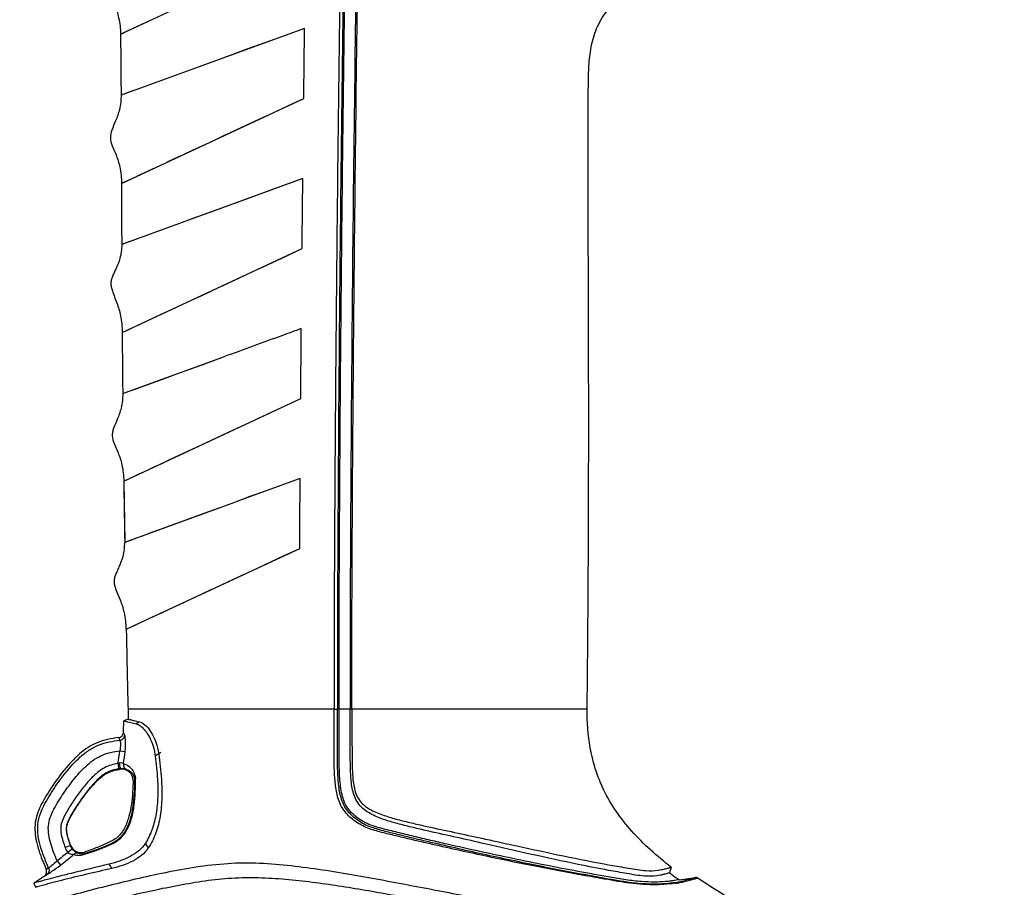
# Model space of a CAD drawing. Header units: millimetres. Extents: x 114 to 482, y 131 to 392.
# Tile 25 of 35: x 311 to 356, y 276 to 315. Entities that reach past the tile are written whole.
import ezdxf

# ---------------------------------------------------------------- set-up
doc = ezdxf.new("R2010")
doc.units = ezdxf.units.MM
doc.header["$LTSCALE"] = 32.67
doc.header["$PDMODE"] = 3
doc.header["$PDSIZE"] = 8
doc.layers.get('0').update_dxf_attribs({"linetype": 'CONTINUOUS'})
doc.layers.get('Defpoints').update_dxf_attribs({"linetype": 'CONTINUOUS'})
doc.layers.add('00_COMPONENTS', color=7, linetype='CONTINUOUS')
doc.layers.add('51__DRAFT_DIMS', color=7, linetype='CONTINUOUS')
doc.styles.get("Standard").update_dxf_attribs({"font": 'simfang.ttf'})
doc.dimstyles.new('DIMSTYLE_3', dxfattribs={"dimtxt": 3, "dimasz": 3, "dimexe": 2.5, "dimexo": 0.5, "dimgap": 0.75, "dimtad": 1, "dimdec": 1, "dimlfac": 2, "dimdsep": 46, "dimtxsty": 'STANDARD', "dimblk": '_FILLED', "dimblk1": '_FILLED', "dimblk2": '_FILLED', "dimcen": 0.09, "dimclrt": 256, "dimadec": 1, "dimazin": 2, "dimtp": 0.5, "dimtm": 0.5, "dimtfac": 1, "dimtdec": 1, "dimtofl": 0, "dimtmove": 0, "dimatfit": 3, "dimldrblk": '_FILLED', "dimfxl": 1, "dimtolj": 1, "dimarcsym": 0})

# ---------------------------------------------------------------- blocks, each defined once
blk = doc.blocks.new('_FILLED')
at = {"color": 0, "linetype": 'ByBlock'}
blk.add_solid([(0, 0), (-1, 0.167), (-1, -0.167)], dxfattribs=at)
blk = doc.blocks.new('*D4')
at = {"layer": '51__DRAFT_DIMS', "color": 0, "lineweight": -2}
for p, q in [((353.908, 367.451), (381.849, 367.451)), ((379.349, 364.451), (379.349, 263.332)), ((337.355, 260.332), (381.849, 260.332))]:
    blk.add_line(p, q, dxfattribs=at)
at = {"layer": 'Defpoints', "color": 0}
for p in [(353.408, 367.451), (336.855, 260.332), (379.349, 260.332)]:
    blk.add_point(p, dxfattribs=at)
at = {"layer": '51__DRAFT_DIMS', "color": 0, "linetype": 'ByBlock', "lineweight": -2, "xscale": 3, "yscale": 3, "zscale": 3}
for p, rotation in [((379.349, 367.451), 90), ((379.349, 260.332), 270)]:
    blk.add_blockref('_FILLED', p, dxfattribs=dict(at, rotation=rotation))
at = {"layer": '51__DRAFT_DIMS', "insert": (375.547, 308.141), "char_height": 3, "attachment_point": 2, "rotation": 90}
blk.add_mtext('\\A1;214.2', dxfattribs=at)
blk = doc.blocks.new('*D5')
at = {"layer": '51__DRAFT_DIMS', "color": 0, "lineweight": -2}
for p, q in [((353.908, 367.451), (402.911, 367.451)), ((400.411, 262.832), (400.411, 364.451)), ((335.63, 259.832), (402.911, 259.832))]:
    blk.add_line(p, q, dxfattribs=at)
at = {"layer": 'Defpoints', "color": 0}
for p in [(353.408, 367.451), (400.411, 367.451), (335.13, 259.832)]:
    blk.add_point(p, dxfattribs=at)
at = {"layer": '51__DRAFT_DIMS', "color": 0, "linetype": 'ByBlock', "lineweight": -2, "xscale": 3, "yscale": 3, "zscale": 3}
for p, rotation in [((400.411, 367.451), 90), ((400.411, 259.832), 270)]:
    blk.add_blockref('_FILLED', p, dxfattribs=dict(at, rotation=rotation))
at = {"layer": '51__DRAFT_DIMS', "insert": (396.609, 311.321), "char_height": 3, "attachment_point": 2, "rotation": 90}
blk.add_mtext('\\A1;215.2', dxfattribs=at)

msp = doc.modelspace()

# ---------------------------------------------------------------- linework, layer by layer
at = {"layer": '00_COMPONENTS'}
for p, q in [((316.0128, 314.6104), (324.4785, 318.558)), ((324.4311, 314.8773), (316.0384, 311.8227)), ((316.0128, 314.6104), (316.0248, 314.6162)), ((320.191, 313.334), (319.2734, 313.0001)), ((317.219, 312.2524), (316.7581, 312.0846)), ((316.0573, 307.7839), (324.3932, 311.671)), ((316.5695, 312.0159), (316.2768, 311.9093)), ((316.0573, 307.7839), (316.0728, 307.7913)), ((324.3513, 308.001), (316.0671, 304.9858)), ((322.9654, 307.4968), (321.7281, 307.0461)), ((320.1389, 306.4678), (319.235, 306.1388)), ((316.9808, 305.3184), (316.7694, 305.2414)), ((316.0819, 304.9913), (316.0671, 304.9858)), ((316.2996, 305.0704), (316.0819, 304.9913)), ((316.4284, 305.1173), (316.2996, 305.0704)), ((316.0895, 300.9595), (324.3168, 304.7959)), ((316.8152, 301.2978), (317.032, 301.3991)), ((316.1137, 298.1633), (320.7633, 299.8539)), ((316.2793, 298.2239), (316.6761, 298.368)), ((316.6761, 298.368), (317.1023, 298.523)), ((316.1614, 294.1599), (324.2542, 297.9337)), ((323.5678, 297.6133), (324.2542, 297.9337)), ((322.2977, 297.0214), (323.5678, 297.6133)), ((316.1614, 294.1599), (316.2036, 291.363)), ((324.2283, 294.2837), (321.2934, 293.2155)), ((316.2036, 291.363), (321.2938, 293.2145)), ((316.2764, 287.3805), (324.2102, 291.0801)), ((316.9543, 287.6966), (317.1583, 287.7919)), ((316.8997, 283.7188), (316.356, 283.7195)), ((316.5617, 283.7189), (316.4647, 283.7188)), ((316.8997, 283.7188), (316.8179, 283.7187)), ((317.0693, 283.7191), (316.8997, 283.7188)), ((325.7793, 283.7259), (317.0693, 283.7191)), ((320.9419, 283.7228), (320.2219, 283.7221)), ((321.8279, 283.7232), (320.9419, 283.7228)), ((326.0091, 283.7262), (325.9036, 283.7259)), ((326.2107, 283.727), (326.0091, 283.7266)), ((326.5123, 283.7266), (326.0091, 283.7268)), ((326.0094, 283.4807), (326.0091, 283.7266)), ((326.5123, 283.7274), (326.2107, 283.727)), ((326.5592, 283.727), (326.5126, 283.7275)), ((326.5925, 283.7266), (326.5592, 283.727)), ((326.7017, 283.7265), (326.5925, 283.7264)), ((337.3527, 283.7265), (326.7017, 283.7265)), ((316.3613, 283.2629), (316.1612, 283.1901)), ((316.1612, 283.1901), (316.34, 283.1471)), ((316.2775, 283.1622), (316.34, 283.1472)), ((316.6097, 283.0834), (316.7245, 283.0566)), ((315.9244, 282.4183), (315.9778, 282.2977)), ((315.9787, 281.8082), (316.2238, 281.7803)), ((315.8961, 281.2284), (315.9306, 280.9809)), ((316.0342, 280.9937), (316.0365, 280.9717)), ((337.6108, 281.4151), (337.6107, 281.4156)), ((316.5887, 280.471), (316.6559, 280.4706)), ((338.1184, 280.023), (338.118, 280.0237)), ((313.7363, 277.4822), (313.4813, 277.3879)), ((317.2266, 277.4682), (317.1549, 277.589)), ((317.2852, 277.3695), (317.2266, 277.4682)), ((317.2853, 277.3695), (317.2266, 277.4682)), ((313.6007, 277.1757), (313.7965, 277.3311)), ((314.3931, 277.1122), (314.3686, 277.1831)), ((313.1149, 276.7819), (313.2671, 276.5839)), ((315.5639, 276.5221), (315.4932, 276.628)), ((315.6217, 276.4355), (315.5639, 276.5221)), ((341.2027, 276.4914), (341.1278, 276.234)), ((312.5302, 276.0886), (312.6462, 276.1525)), ((312.5533, 276.101), (312.582, 276.1168)), ((312.582, 276.1168), (312.6462, 276.1525)), ((312.7253, 276.4549), (312.6154, 276.3941)), ((312.6645, 276.4209), (312.6373, 276.4059)), ((312.7253, 276.4548), (312.6645, 276.4209)), ((312.0545, 275.7631), (312.1249, 275.5698)), ((312.322, 275.6238), (312.1249, 275.5698)), ((341.5585, 275.9157), (342.306, 276.0164)), ((342.306, 276.0164), (342.2925, 276.0121))]:
    msp.add_line(p, q, dxfattribs=at)
for points in [[(316.3085, 314.7482), (316.5883, 314.8787), (316.7622, 314.9599), (316.9594, 315.0519), (317.1798, 315.1545)], [(324.4311, 314.8773), (323.7143, 314.6174), (323.0371, 314.3706), (322.3977, 314.1372), (321.7962, 313.918), (321.2303, 313.7122), (320.6954, 313.5176), (320.191, 313.334)], [(316.0248, 314.6162), (316.1204, 314.6604), (316.2031, 314.6989), (316.3085, 314.7482)], [(316.2768, 311.9093), (316.1733, 311.8716), (316.0986, 311.8446)], [(320.2131, 309.7216), (320.7107, 309.9537), (321.2377, 310.1995), (321.7948, 310.4592), (322.3889, 310.7364), (323.0221, 311.0318), (323.6907, 311.3436), (324.3932, 311.671)], [(318.1632, 308.7659), (318.5176, 308.9311), (318.8985, 309.1086), (319.3083, 309.2998), (320.2131, 309.7216)], [(316.7942, 308.1275), (317.0143, 308.2303), (317.2618, 308.3457), (317.5357, 308.4733)], [(316.0728, 307.7913), (316.1957, 307.8484), (316.302, 307.8979), (316.4375, 307.9612)], [(324.3513, 308.001), (323.6407, 307.7426), (322.9654, 307.4968)], [(321.7281, 307.0461), (320.6378, 306.6494), (320.1389, 306.4678)], [(322.3353, 303.8719), (322.9605, 304.1633), (323.6214, 304.4714), (324.3168, 304.7959)], [(320.6796, 303.0998), (321.1994, 303.3421), (321.749, 303.5985)], [(319.2962, 302.4548), (319.7287, 302.6563), (320.1888, 302.871)], [(317.8425, 301.777), (318.5157, 302.0907), (318.8917, 302.2662)], [(317.032, 301.3991), (317.5463, 301.6388), (317.8425, 301.777)], [(316.0895, 300.9595), (316.1048, 300.9669), (316.1505, 300.9881), (316.2259, 301.0231), (316.3306, 301.0718), (316.4639, 301.1341)], [(317.1023, 298.523), (317.3602, 298.6169), (317.6416, 298.7195), (317.9452, 298.8302), (318.2669, 298.9474), (318.592, 299.0655), (318.9277, 299.1873), (319.7464, 299.4846)], [(319.7464, 299.4846), (320.2316, 299.6608), (320.7633, 299.8539)], [(316.1137, 298.1633), (316.1335, 298.1707), (316.1904, 298.1915), (316.2793, 298.2239)], [(320.1776, 296.0327), (321.1758, 296.4981), (321.7187, 296.7513)], [(318.8978, 295.4359), (319.7232, 295.8207), (320.1776, 296.0327)], [(316.6796, 294.4016), (316.8635, 294.4873), (317.0742, 294.5858), (317.312, 294.6966), (317.5761, 294.8197), (317.8662, 294.955), (318.1834, 295.1029), (318.5274, 295.2632), (318.8978, 295.4359)], [(316.1614, 294.1599), (316.1761, 294.1671), (316.2202, 294.1876), (316.293, 294.2213), (316.3941, 294.2684), (316.523, 294.3286)], [(316.1614, 294.1599), (316.1657, 293.8502), (316.1701, 293.5401), (316.1746, 293.2296), (316.1792, 292.919), (316.1839, 292.608), (316.1887, 292.297), (316.1936, 291.9857), (316.1986, 291.6744), (316.2036, 291.363)], [(324.2283, 294.2838), (323.5187, 294.0256), (323.1761, 293.9009), (322.842, 293.7793), (322.1989, 293.5448)], [(316.4344, 291.4465), (316.8308, 291.5913), (317.0113, 291.6572), (317.2163, 291.7318), (317.4478, 291.8159), (317.7027, 291.9085), (317.9734, 292.0069), (318.2506, 292.108), (318.5371, 292.2127), (318.843, 292.3243), (319.1641, 292.4413), (319.5026, 292.5645), (319.8818, 292.7023), (320.3105, 292.8579), (320.7813, 293.0287), (321.2938, 293.2145)], [(322.1989, 293.5448), (321.889, 293.4318), (321.5872, 293.3217), (321.2938, 293.2145)], [(316.2036, 291.363), (316.2201, 291.3687), (316.2673, 291.3857), (316.3412, 291.4125), (316.4344, 291.4465)], [(322.281, 290.1805), (322.8896, 290.464), (323.5331, 290.7639), (324.2102, 291.0801)], [(320.6697, 289.4291), (321.1753, 289.6648), (321.7102, 289.9144)], [(317.1583, 287.7919), (317.6456, 288.019), (317.9281, 288.1509), (318.2376, 288.2952), (318.5738, 288.4518), (318.9363, 288.6209), (319.3271, 288.8031), (319.7461, 288.9983), (320.1928, 289.2068)], [(316.2764, 287.3805), (316.2906, 287.3874), (316.333, 287.4071), (316.4033, 287.4396), (316.5008, 287.485), (316.6252, 287.5431), (316.7764, 287.6137)], [(316.4647, 283.7188), (316.4232, 283.7189), (316.3922, 283.719), (316.3717, 283.7192), (316.3598, 283.7193), (316.356, 283.7195)], [(316.8179, 283.7187), (316.6716, 283.7187), (316.5617, 283.7189)], [(318.2285, 283.72), (318.0675, 283.7201), (317.9137, 283.72), (317.7632, 283.7197), (317.6203, 283.7194), (317.489, 283.7192), (317.3709, 283.7191), (317.2631, 283.7192)], [(320.2219, 283.7221), (319.744, 283.7215), (319.5083, 283.7214), (319.276, 283.7213), (319.049, 283.7211), (318.6058, 283.7203)], [(325.7793, 283.7259), (324.4061, 283.725), (323.9758, 283.7248), (323.5615, 283.7246), (323.1721, 283.7245), (322.8163, 283.7242), (322.4846, 283.7238), (322.1591, 283.7235), (321.8279, 283.7232)], [(329.0225, 283.7266), (328.4501, 283.7265), (327.8728, 283.7264), (327.2894, 283.7263), (326.7017, 283.7265)], [(332.9161, 283.7265), (332.5005, 283.7264), (332.0814, 283.7265)], [(335.8177, 283.7265), (335.563, 283.7264), (335.2718, 283.7265), (334.9297, 283.7267), (334.5442, 283.7267), (334.1443, 283.7265)], [(336.8899, 283.7265), (336.7403, 283.7266), (336.5778, 283.7265), (336.4125, 283.7263), (336.2404, 283.7263), (336.0443, 283.7265)], [(337.3527, 283.7265), (337.3461, 283.7262), (337.3244, 283.7262), (337.2843, 283.7265), (337.2207, 283.7267), (337.1312, 283.7267), (337.0201, 283.7265)], [(316.1612, 283.1901), (316.1687, 283.188), (316.2775, 283.1622)], [(315.9244, 282.4183), (315.925, 282.4168), (315.9269, 282.4123), (315.9302, 282.4049), (315.9778, 282.2977)], [(312.5302, 276.0886), (312.536, 276.0916), (312.5533, 276.101)], [(312.6373, 276.4059), (312.6209, 276.397), (312.6168, 276.3948), (312.6154, 276.3941)], [(312.3221, 275.6238), (312.1951, 275.5892), (312.166, 275.5813), (312.13, 275.5712)]]:
    msp.add_lwpolyline(points, dxfattribs=at)
for centre, radius, start, end in [((1362.1362, 308.6177), 1046.0747, 180.4194637, 180.5726201), ((325.8383, 304.912), 21.1862, 269.8403, 270.17655), ((335.0879, 361.906), 80.9595, 256.610381, 256.806497), ((322.2512, 274.2944), 10.3596, 121.26048, 122.24157), ((305.9552, 282.9404), 10.0873, 350.22868, 353.55532), ((305.8667, 282.9463), 10.4225, 350.54093, 353.57663), ((323.2836, 273.2917), 10.0416, 123.37402, 124.45306), ((323.5537, 272.8828), 10.5316, 122.76619, 123.37744), ((316.3603, 280.1218), 1.2001, 109.74557, 112.75443), ((316.4043, 277.5654), 3.4482, 96.44118, 97.89738), ((316.453, 277.1481), 3.8683, 96.21446, 96.46322), ((316.3595, 277.8663), 3.1221, 96.23998, 97.5108), ((316.4002, 277.5033), 3.4873, 95.98584, 96.25689), ((316.0887, 280.4744), 0.5, 359.61245, 95.98685), ((314.2052, 277.6556), 0.7719, 200.29188, 218.44347), ((314.2052, 277.6556), 0.5219, 200.29188, 218.44338), ((314.2052, 277.6556), 0.5, 200.29188, 289.07417), ((352.8553, 291.6653), 19.382, 232.76591, 233.34965), ((353.5035, 292.5364), 20.4678, 233.3496, 233.90754), ((340.4189, 282.1548), 6.4717, 278.43871, 280.51739), ((340.4833, 281.3646), 5.647, 279.38542, 281.88455), ((354.0858, 293.3343), 21.4555, 233.90618, 234.27687), ((340.3988, 282.2608), 6.5797, 280.52072, 281.48427), ((340.3754, 281.8662), 6.16, 281.90603, 283.54157), ((340.2517, 282.9793), 7.313, 281.49293, 282.25536), ((340.271, 282.907), 7.2383, 282.22736, 284.28891)]:
    msp.add_arc(centre, radius, start, end, dxfattribs=at)
for points, knots in [([(327.084, 334.2397), (327.0294, 333.6603), (326.9741, 332.8224), (326.9688, 331.654), (326.9602, 330.5951), (326.9447, 329.1528), (326.9194, 327.1944), (326.8843, 324.567), (326.821, 319.852), (326.7208, 312.8991), (326.6057, 302.8861), (326.5321, 293.0433), (326.5074, 286.2845), (326.5126, 283.7274)], [0, 0, 0, 0, 0.0345629, 0.0498033, 0.0693782, 0.0974501, 0.1354562, 0.1856905, 0.2534905, 0.4154767, 0.598632, 0.8481435, 1, 1, 1, 1]), ([(326.4069, 333.7489), (326.364, 333.1482), (326.3228, 332.1531), (326.2621, 330.6545), (326.2352, 329.2251), (326.2079, 327.6502), (326.1711, 325.4948), (326.1114, 321.7017), (326.0337, 316.2777), (325.9565, 309.7679), (325.8852, 303.2576), (325.8292, 296.7472), (325.7899, 290.2367), (325.7771, 285.8962), (325.7793, 283.7259)], [0, 0, 0, 0, 0.0361082, 0.059714, 0.0899334, 0.1218316, 0.1541699, 0.2192003, 0.3493146, 0.4794508, 0.6095877, 0.7397228, 0.86986, 1, 1, 1, 1]), ([(326.5334, 333.8369), (326.4879, 333.2376), (326.4159, 331.722), (326.3781, 329.1279), (326.3295, 326.0495), (326.265, 321.7162), (326.1888, 316.2895), (326.1063, 309.7772), (326.0369, 303.2646), (325.981, 296.7519), (325.9421, 290.239), (325.9299, 285.897), (325.9324, 283.726)], [0, 0, 0, 0, 0.035972, 0.090798, 0.1552987, 0.2202691, 0.3502189, 0.4801751, 0.6101305, 0.7400865, 0.8700431, 1, 1, 1, 1]), ([(326.5928, 283.7264), (326.5882, 286.2879), (326.6143, 293.0577), (326.6896, 302.9105), (326.8046, 312.9327), (326.909, 320.7233), (326.9997, 326.5128), (327.0487, 329.8814), (327.0817, 331.519), (327.1083, 332.6615), (327.1557, 333.4935), (327.2065, 334.0785)], [0, 0, 0, 0, 0.1525991, 0.4032947, 0.586977, 0.7496885, 0.8674444, 0.9319208, 0.9503851, 0.9650217, 1, 1, 1, 1]), ([(326.0091, 283.7262), (326.0063, 285.8677), (326.0189, 290.1505), (326.0567, 296.5747), (326.1114, 302.9987), (326.1796, 309.4225), (326.2593, 315.8462), (326.3343, 321.199), (326.3979, 325.4774), (326.4485, 328.6099), (326.4877, 331.307), (326.5535, 332.9367), (326.5964, 333.5705)], [0, 0, 0, 0, 0.1288736, 0.2577469, 0.3866197, 0.5154918, 0.6443643, 0.7732322, 0.8376636, 0.9018734, 0.9617713, 1, 1, 1, 1]), ([(315.9409, 318.6431), (315.9463, 318.4223), (315.9066, 318.0184), (315.7469, 317.5662), (315.6177, 317.2665), (315.539, 317.0715), (315.4847, 316.8872), (315.4704, 316.6391), (315.5824, 316.3147), (315.7794, 315.8884), (315.964, 315.3124), (316.0097, 314.8634), (316.0128, 314.6104)], [0, 0, 0, 0, 0.1584633, 0.2869979, 0.3425883, 0.3927062, 0.43785, 0.4798486, 0.5687538, 0.6789668, 0.8184894, 1, 1, 1, 1]), ([(337.3527, 283.7265), (337.3718, 285.3757), (337.4009, 288.5598), (337.4228, 293.1554), (337.4267, 297.4244), (337.42, 300.7968), (337.4122, 303.3841), (337.4061, 305.2638), (337.4009, 307.1085), (337.3982, 308.9168), (337.3993, 310.3991), (337.4053, 311.5627), (337.4085, 312.4198), (337.4317, 313.2751), (337.536, 314.1363), (337.8027, 315.0002), (338.1358, 315.5218), (338.3388, 315.7628)], [0, 0, 0, 0, 0.1534907, 0.2963417, 0.427698, 0.5507924, 0.6101989, 0.6684897, 0.7257235, 0.7818771, 0.8367806, 0.8636776, 0.8901683, 0.9165481, 0.9432845, 0.9706755, 1, 1, 1, 1]), ([(316.0128, 314.6104), (316.0155, 314.384), (316.0259, 313.4548), (316.0337, 312.5255), (316.0384, 311.8226)], [0, 0, 0, 0, 0.2435911, 1, 1, 1, 1]), ([(316.0384, 311.8227), (316.0399, 311.6002), (315.993, 311.1931), (315.807, 310.6665), (315.6146, 310.2567), (315.5142, 309.8599), (315.6405, 309.472), (315.8338, 309.0524), (316.0148, 308.4814), (316.0564, 308.0357), (316.0573, 307.7839)], [0, 0, 0, 0, 0.1594396, 0.2900699, 0.3979717, 0.485978, 0.5737683, 0.6819943, 0.8195529, 1, 1, 1, 1]), ([(316.0573, 307.7839), (316.058, 307.5539), (316.0611, 306.6212), (316.0643, 305.6885), (316.0671, 304.9858)], [0, 0, 0, 0, 0.2466028, 1, 1, 1, 1]), ([(316.0671, 304.9858), (316.068, 304.769), (316.0196, 304.3772), (315.842, 303.9489), (315.7041, 303.6711), (315.6226, 303.4896), (315.5704, 303.3122), (315.5683, 303.1313), (315.6079, 302.9478), (315.7031, 302.6731), (315.8696, 302.2748), (316.0439, 301.6768), (316.0876, 301.2162), (316.0895, 300.9595)], [0, 0, 0, 0, 0.1555108, 0.2783006, 0.3308246, 0.3780472, 0.4209542, 0.4623917, 0.5062698, 0.5549643, 0.6708076, 0.8158483, 1, 1, 1, 1]), ([(324.2813, 301.1361), (323.983, 301.0274), (322.81, 300.6009), (321.6373, 300.1739), (320.7634, 299.8539)], [0, 0, 0, 0, 0.2543553, 1, 1, 1, 1]), ([(316.1137, 298.1633), (316.1159, 297.9417), (316.0709, 297.5369), (315.8861, 297.0169), (315.7213, 296.662), (315.6418, 296.4044), (315.6218, 296.1603), (315.7302, 295.8413), (315.9268, 295.4251), (316.1119, 294.8568), (316.1579, 294.4117), (316.1614, 294.1599)], [0, 0, 0, 0, 0.1599796, 0.2900938, 0.396891, 0.4422668, 0.4840748, 0.571384, 0.6798503, 0.8182314, 1, 1, 1, 1]), ([(316.2764, 287.3805), (316.2712, 287.6355), (316.2221, 288.0898), (316.039, 288.6743), (315.8664, 289.0579), (315.7686, 289.3221), (315.7282, 289.4999), (315.7318, 289.6772), (315.7837, 289.8529), (315.8628, 290.0355), (315.9959, 290.3173), (316.1645, 290.7514), (316.2072, 291.1455), (316.2036, 291.363)], [0, 0, 0, 0, 0.1847684, 0.3283898, 0.4419751, 0.4894919, 0.5323723, 0.5733159, 0.6164043, 0.6641951, 0.7175112, 0.8423318, 1, 1, 1, 1]), ([(316.2764, 287.3805), (316.2824, 287.0795), (316.3075, 285.8591), (316.3345, 284.6388), (316.356, 283.7195)], [0, 0, 0, 0, 0.2466594, 1, 1, 1, 1]), ([(316.356, 283.7195), (316.3569, 283.6808), (316.36, 283.5286), (316.3614, 283.3764), (316.3613, 283.2629)], [0, 0, 0, 0, 0.2542052, 1, 1, 1, 1]), ([(341.3686, 275.7531), (341.0371, 275.7041), (340.2956, 275.6601), (339.3456, 275.7457), (338.5276, 275.8815), (337.6868, 276.0273), (336.6317, 276.216), (335.3633, 276.4563), (334.0917, 276.7099), (332.8176, 276.9733), (331.5416, 277.2465), (330.4783, 277.4848), (329.6274, 277.6814), (328.989, 277.831), (328.351, 277.9831), (327.8205, 278.1155), (327.4025, 278.2427), (327.1014, 278.3699), (326.8211, 278.5353), (326.56, 278.7267), (326.326, 278.9498), (326.0762, 279.2999), (325.9265, 279.7096), (325.8569, 280.1333), (325.809, 280.5635), (325.7824, 281.1062), (325.7799, 281.7596), (325.7801, 282.6331), (325.7797, 283.2887), (325.7793, 283.7259)], [0, 0, 0, 0, 0.0492681, 0.1086732, 0.1398183, 0.1711698, 0.2341146, 0.2973898, 0.3609511, 0.4247124, 0.4886548, 0.5527816, 0.5848965, 0.6170372, 0.6491691, 0.6813287, 0.6973976, 0.7133494, 0.7292547, 0.7451274, 0.7608692, 0.7765642, 0.8079894, 0.8238016, 0.8396846, 0.8715902, 0.9036254, 0.9357269, 1, 1, 1, 1]), ([(341.4041, 275.7932), (341.0907, 275.7416), (340.3743, 275.6879), (339.4479, 275.7606), (338.6361, 275.8933), (337.7938, 276.0423), (336.7351, 276.2354), (335.4625, 276.4821), (334.187, 276.7425), (332.9092, 277.0139), (331.6298, 277.2951), (330.564, 277.5399), (329.7111, 277.7411), (329.0715, 277.895), (328.4328, 278.0491), (327.9042, 278.1838), (327.4908, 278.3076), (327.1962, 278.4288), (326.9243, 278.5885), (326.5924, 278.8327), (326.2399, 279.2201), (326.0413, 279.8193), (325.9664, 280.4475), (325.935, 281.0946), (325.932, 281.749), (325.9338, 282.6269), (325.9329, 283.2863), (325.9324, 283.726)], [0, 0, 0, 0, 0.0470015, 0.1057882, 0.1370544, 0.1687222, 0.2323497, 0.2962956, 0.3605313, 0.4249813, 0.4895898, 0.5543614, 0.586797, 0.6192594, 0.6517024, 0.6840215, 0.6999649, 0.7155207, 0.7310406, 0.7464751, 0.7765085, 0.8066461, 0.8380849, 0.8700982, 0.902438, 0.9349291, 1, 1, 1, 1]), ([(332.6813, 277.5613), (332.2557, 277.6578), (331.4017, 277.8495), (330.332, 278.0858), (329.475, 278.2834), (328.8325, 278.4412), (328.1956, 278.62), (327.6759, 278.8097), (327.29, 279.0229), (327.0293, 279.2258), (326.8211, 279.4824), (326.6843, 279.782), (326.6048, 280.1), (326.5462, 280.534), (326.5255, 281.0828), (326.5205, 281.7424), (326.5152, 282.6243), (326.5132, 283.2861), (326.5123, 283.7275)], [0, 0, 0, 0, 0.1242199, 0.2491286, 0.3118004, 0.3745724, 0.4373907, 0.5001288, 0.5314198, 0.5625734, 0.5935629, 0.6244931, 0.6554869, 0.6865762, 0.7489864, 0.8116208, 0.8743703, 1, 1, 1, 1]), ([(326.5925, 283.7264), (326.5933, 283.2937), (326.5954, 282.645), (326.6013, 281.7804), (326.6069, 281.1337), (326.6273, 280.5956), (326.6856, 280.1701), (326.7666, 279.8588), (326.9107, 279.5686), (327.131, 279.3297), (327.3977, 279.1457), (327.7847, 278.9525), (328.298, 278.7783), (328.9243, 278.6103), (329.5552, 278.4611), (330.3962, 278.2739), (331.4453, 278.0502), (332.2831, 277.8698), (332.7005, 277.7787)], [0, 0, 0, 0, 0.1256371, 0.188393, 0.2510386, 0.3134686, 0.3445735, 0.3755848, 0.4065426, 0.4375982, 0.468824, 0.5001604, 0.5629392, 0.6257546, 0.6885066, 0.7511463, 0.8759515, 1, 1, 1, 1]), ([(337.6107, 281.4156), (337.5651, 281.5943), (337.4004, 282.3534), (337.3458, 283.1345), (337.3527, 283.7265)], [0, 0, 0, 0, 0.2374393, 1, 1, 1, 1]), ([(316.3613, 283.2629), (316.3631, 283.2613), (316.3739, 283.2618), (316.3941, 283.2542), (316.432, 283.2474), (316.4851, 283.2346), (316.5561, 283.2192), (316.688, 283.19), (316.7965, 283.1667), (316.8753, 283.1499)], [0, 0, 0, 0, 0.0134108, 0.054906, 0.1264531, 0.2300027, 0.3674397, 0.5406262, 1, 1, 1, 1]), ([(341.5585, 275.9157), (341.6324, 275.9298), (341.3138, 275.871), (341.1643, 275.8538), (340.843, 275.819), (340.4082, 275.8053), (339.8032, 275.826), (339.1193, 275.9076), (338.3992, 276.0322), (337.6666, 276.1623), (336.681, 276.3423), (335.4422, 276.5807), (333.9501, 276.8865), (332.4496, 277.2056), (331.1964, 277.485), (330.192, 277.7179), (329.4374, 277.897), (328.6824, 278.0786), (328.0545, 278.2355), (327.5557, 278.3742), (327.1963, 278.5216), (326.8684, 278.7262), (326.5724, 278.9715), (326.3321, 279.2729), (326.1823, 279.6274), (326.1012, 280.0016), (326.0384, 280.5105), (326.0092, 281.1539), (326.0099, 281.928), (326.0096, 282.7041), (326.0096, 283.2218), (326.0094, 283.4807)], [0, 0, 0, 0, 0.0112562, 0.0190238, 0.0321892, 0.055169, 0.0863879, 0.1216458, 0.1584128, 0.1955861, 0.2329535, 0.3082526, 0.3842571, 0.4607572, 0.5376803, 0.5762884, 0.6149659, 0.6536858, 0.692418, 0.7117813, 0.7310738, 0.7502721, 0.7693655, 0.7883506, 0.8073038, 0.8263436, 0.8454766, 0.8839389, 0.9225669, 0.9612689, 1, 1, 1, 1]), ([(316.1502, 282.6578), (316.1518, 282.7012), (316.1577, 282.8786), (316.1605, 283.056), (316.1612, 283.1901)], [0, 0, 0, 0, 0.2446523, 1, 1, 1, 1]), ([(316.8111, 283.0256), (316.8265, 283.0183), (316.8935, 282.9823), (316.954, 282.935), (316.9974, 282.8954)], [0, 0, 0, 0, 0.225831, 1, 1, 1, 1]), ([(316.8753, 283.1499), (316.969, 283.13), (317.1714, 282.9942), (317.5437, 282.5305), (317.7091, 282.0358), (317.7597, 281.6774)], [0, 0, 0, 0, 0.1612893, 0.3906944, 1, 1, 1, 1]), ([(316.9974, 282.8954), (317.1572, 282.7494), (317.4326, 282.3252), (317.5669, 281.8449), (317.6027, 281.5719)], [0, 0, 0, 0, 0.440128, 1, 1, 1, 1]), ([(315.9244, 282.4183), (315.5898, 282.386), (315.0982, 282.2814), (314.5186, 281.9748), (314.1267, 281.6779), (313.756, 281.314), (313.2834, 280.763), (312.8688, 280.1768), (312.5149, 279.5987), (312.3083, 279.205), (312.1642, 278.8193), (312.0639, 278.2668), (312.1497, 277.6488), (312.3674, 276.9798), (312.5248, 276.5997), (312.6154, 276.3941)], [0, 0, 0, 0, 0.1265348, 0.1851916, 0.245655, 0.3109157, 0.3803716, 0.5186679, 0.5805315, 0.6354553, 0.6857993, 0.7349103, 0.8454, 0.9154496, 1, 1, 1, 1]), ([(315.9244, 282.4183), (315.9827, 282.424), (316.0992, 282.4797), (316.148, 282.5992), (316.1502, 282.6578)], [0, 0, 0, 0, 0.4999972, 1, 1, 1, 1]), ([(315.9779, 282.2977), (316.0353, 282.3037), (316.1487, 282.357), (316.2007, 282.4716), (316.2048, 282.5284)], [0, 0, 0, 0, 0.5031338, 1, 1, 1, 1]), ([(316.2048, 282.5284), (316.1967, 282.5472), (316.1835, 282.577), (316.165, 282.6252), (316.1574, 282.6362), (316.1503, 282.6607), (316.1502, 282.6578)], [0, 0, 0, 0, 0.436582, 0.7497178, 0.9384192, 1, 1, 1, 1]), ([(316.2238, 281.7803), (316.2329, 281.8632), (316.2454, 282.0211), (316.2461, 282.2382), (316.2327, 282.4046), (316.2172, 282.4967), (316.2048, 282.5284)], [0, 0, 0, 0, 0.3325047, 0.6317529, 0.8639199, 1, 1, 1, 1]), ([(312.7253, 276.4548), (312.6003, 276.7391), (312.4217, 277.1782), (312.2547, 277.801), (312.2012, 278.312), (312.287, 278.8268), (312.4863, 279.2899), (312.7248, 279.7061), (312.9749, 280.0997), (313.2397, 280.48), (313.523, 280.8497), (313.8299, 281.2073), (314.1702, 281.5485), (314.5599, 281.855), (315.1495, 282.1694), (315.6494, 282.2688), (315.9779, 282.2977)], [0, 0, 0, 0, 0.1199464, 0.1825661, 0.2486969, 0.3167826, 0.3814945, 0.4424434, 0.5020079, 0.5615715, 0.6213984, 0.681824, 0.7435163, 0.8073004, 0.872615, 1, 1, 1, 1]), ([(315.9779, 282.2977), (315.9895, 282.2786), (316.0022, 282.2182), (316.0172, 282.0551), (316.0009, 281.9107), (315.9787, 281.8082)], [0, 0, 0, 0, 0.1356411, 0.3638182, 1, 1, 1, 1]), ([(313.1149, 276.7819), (313.0034, 277.0432), (312.8028, 277.5553), (312.6673, 278.2454), (312.7891, 278.7746), (312.9638, 279.146), (313.177, 279.5103), (313.4857, 279.9907), (313.8236, 280.4524), (314.1949, 280.8828), (314.4919, 281.1799), (314.8165, 281.4367), (315.2987, 281.6982), (315.7071, 281.7816), (315.9787, 281.8082)], [0, 0, 0, 0, 0.1280556, 0.2491037, 0.3079388, 0.3696387, 0.4335723, 0.4981368, 0.6270147, 0.6910174, 0.754237, 0.8161247, 0.8769524, 1, 1, 1, 1]), ([(317.6027, 281.5719), (317.6494, 281.2172), (317.7115, 280.599), (317.7278, 279.7214), (317.6629, 278.9562), (317.4872, 278.2331), (317.2783, 277.7917), (317.1549, 277.589)], [0, 0, 0, 0, 0.2628229, 0.4560583, 0.6442499, 0.8256499, 1, 1, 1, 1]), ([(317.7597, 281.6774), (317.814, 281.293), (317.8881, 280.6226), (317.9155, 279.6706), (317.8512, 278.8405), (317.659, 278.0579), (317.4239, 277.5848), (317.2852, 277.3695)], [0, 0, 0, 0, 0.2632822, 0.45686, 0.645213, 0.8263276, 1, 1, 1, 1]), ([(315.8961, 281.2284), (315.7911, 281.2138), (315.5802, 281.175), (315.1831, 281.0141), (314.7676, 280.6772), (314.3547, 280.2071), (314.0421, 279.794), (313.8111, 279.4515), (313.6452, 279.1895), (313.4876, 278.9196), (313.344, 278.6347), (313.2578, 278.3162), (313.2965, 277.9903), (313.377, 277.6834), (313.4452, 277.4854), (313.4813, 277.3879)], [0, 0, 0, 0, 0.0630152, 0.1269322, 0.2526667, 0.37605, 0.498927, 0.5602611, 0.6216122, 0.6832446, 0.7459966, 0.8112021, 0.8756678, 0.938226, 1, 1, 1, 1]), ([(316.1475, 281.2335), (316.1281, 281.2417), (316.0692, 281.2724), (315.997, 281.2664), (315.9549, 281.2513)], [0, 0, 0, 0, 0.3202949, 1, 1, 1, 1]), ([(315.9549, 281.2513), (315.9603, 281.1949), (315.9723, 281.1162), (316.0002, 281.0329), (316.0169, 281.0018), (316.0268, 280.9958)], [0, 0, 0, 0, 0.6325861, 0.8707983, 1, 1, 1, 1]), ([(316.0268, 280.9958), (316.028, 280.9951), (316.0304, 280.994), (316.033, 280.9936), (316.0342, 280.9937)], [0, 0, 0, 0, 0.5340735, 1, 1, 1, 1]), ([(316.294, 280.9622), (316.2697, 280.969), (316.1862, 280.9954), (316.0962, 281.0006), (316.0342, 280.9937)], [0, 0, 0, 0, 0.2880245, 1, 1, 1, 1]), ([(316.1475, 281.2335), (316.1385, 281.1809), (316.1553, 281.0645), (316.2429, 280.9839), (316.294, 280.9622)], [0, 0, 0, 0, 0.4896932, 1, 1, 1, 1]), ([(316.1475, 281.2335), (316.2417, 281.2079), (316.4083, 281.1212), (316.6206, 280.8863), (316.6893, 280.668), (316.6919, 280.5369)], [0, 0, 0, 0, 0.3121344, 0.5805817, 1, 1, 1, 1]), ([(338.118, 280.0237), (338.0648, 280.1336), (337.8607, 280.5837), (337.7028, 281.0546), (337.6108, 281.4151)], [0, 0, 0, 0, 0.2470284, 1, 1, 1, 1]), ([(315.9306, 280.9809), (315.8372, 280.9679), (315.6547, 280.935), (315.3069, 280.7938), (314.9328, 280.4866), (314.5464, 280.0461), (314.2447, 279.6475), (314.0204, 279.3148), (313.8595, 279.0609), (313.7106, 278.8057), (313.5844, 278.5572), (313.5103, 278.2951), (313.546, 278.0251), (313.6176, 277.7521), (313.6814, 277.5674), (313.7157, 277.4746)], [0, 0, 0, 0, 0.0614399, 0.1203814, 0.242779, 0.3721064, 0.5026855, 0.5682519, 0.6337787, 0.6986541, 0.760766, 0.8155872, 0.8728412, 0.9354571, 1, 1, 1, 1]), ([(313.7363, 277.4822), (313.7032, 277.5718), (313.6406, 277.7526), (313.567, 278.0283), (313.5301, 278.3179), (313.6251, 278.5945), (313.7587, 278.8466), (313.9052, 279.093), (314.0596, 279.3343), (314.2741, 279.6503), (314.563, 280.0311), (314.9397, 280.4611), (315.311, 280.7723), (315.6678, 280.9166), (315.8567, 280.9491), (315.9514, 280.9616)], [0, 0, 0, 0, 0.0625541, 0.1250911, 0.1875117, 0.249855, 0.3123935, 0.3749469, 0.4375023, 0.5000581, 0.625149, 0.7502234, 0.8749684, 0.9374427, 1, 1, 1, 1]), ([(316.294, 280.9622), (316.3572, 280.9469), (316.4693, 280.8857), (316.6119, 280.7193), (316.6551, 280.5644), (316.6559, 280.4706)], [0, 0, 0, 0, 0.3002303, 0.566454, 1, 1, 1, 1]), ([(314.3225, 277.0685), (314.4519, 277.107), (314.75, 277.2044), (315.1434, 277.3462), (315.5103, 277.5002), (315.8175, 277.6502), (316.0918, 277.8738), (316.2899, 278.1531), (316.4296, 278.4421), (316.5588, 278.8293), (316.6474, 279.3263), (316.695, 279.9291), (316.6953, 280.3337), (316.6919, 280.5369)], [0, 0, 0, 0, 0.0854953, 0.1985951, 0.264734, 0.3375977, 0.4144966, 0.4859299, 0.5527189, 0.6172559, 0.7438992, 0.8712682, 1, 1, 1, 1]), ([(316.5887, 280.471), (316.5874, 280.2864), (316.5744, 279.9172), (316.5176, 279.3662), (316.4137, 278.8208), (316.2291, 278.2988), (315.9066, 277.8279), (315.3999, 277.5785), (314.8914, 277.3681), (314.5431, 277.2434), (314.3686, 277.1831)], [0, 0, 0, 0, 0.1251479, 0.2502889, 0.3753982, 0.5003879, 0.6248974, 0.7497127, 0.8748497, 1, 1, 1, 1]), ([(316.6559, 280.4706), (316.6568, 280.2684), (316.6461, 279.8668), (316.587, 279.2732), (316.4919, 278.7901), (316.3662, 278.4209), (316.2392, 278.1535), (316.0682, 277.8995), (315.8309, 277.6888), (315.5496, 277.5452), (315.1978, 277.3913), (314.813, 277.2475), (314.52, 277.1514), (314.3931, 277.1122)], [0, 0, 0, 0, 0.1334915, 0.265124, 0.3936668, 0.4575771, 0.5221913, 0.5887451, 0.6584993, 0.7290137, 0.7963612, 0.9122792, 1, 1, 1, 1]), ([(316.6919, 280.5369), (316.6864, 280.532), (316.6685, 280.5139), (316.6566, 280.4886), (316.6559, 280.4706)], [0, 0, 0, 0, 0.2916335, 1, 1, 1, 1]), ([(341.2027, 276.4914), (340.5509, 276.9922), (339.3604, 278.0359), (338.4459, 279.3463), (338.1184, 280.023)], [0, 0, 0, 0, 0.522278, 1, 1, 1, 1]), ([(317.1549, 277.589), (316.9925, 277.3225), (316.579, 277.0142), (315.9819, 276.7625), (315.6549, 276.6667), (315.4932, 276.628)], [0, 0, 0, 0, 0.4792079, 0.7446619, 1, 1, 1, 1]), ([(338.337, 276.3466), (337.8705, 276.4322), (335.9778, 276.8022), (334.0994, 277.2398), (332.6813, 277.5613)], [0, 0, 0, 0, 0.2459679, 1, 1, 1, 1]), ([(332.7005, 277.7787), (333.1821, 277.6737), (335.0796, 277.2571), (336.9794, 276.847), (338.4064, 276.5908)], [0, 0, 0, 0, 0.2537382, 1, 1, 1, 1]), ([(313.6007, 277.1757), (313.6207, 277.1484), (313.6737, 277.1063), (313.75, 277.0861), (313.8045, 277.0804), (313.836, 277.0802), (313.8574, 277.0798), (313.8685, 277.0817), (313.8717, 277.0808)], [0, 0, 0, 0, 0.34, 0.6501113, 0.7828384, 0.8910164, 0.9663835, 1, 1, 1, 1]), ([(313.7965, 277.3311), (313.8276, 277.2919), (313.891, 277.2305), (313.9878, 277.1775), (314.0501, 277.1489), (314.0836, 277.1436), (314.091, 277.1379)], [0, 0, 0, 0, 0.4202963, 0.7283378, 0.9218419, 1, 1, 1, 1]), ([(313.8717, 277.0808), (313.9008, 277.1066), (313.9721, 277.1449), (314.0531, 277.1463), (314.091, 277.1379)], [0, 0, 0, 0, 0.5001944, 1, 1, 1, 1]), ([(313.8717, 277.0808), (313.9089, 277.0603), (313.9911, 277.0417), (314.1436, 277.0281), (314.2541, 277.0503), (314.3225, 277.0685)], [0, 0, 0, 0, 0.277504, 0.5374766, 1, 1, 1, 1]), ([(314.3931, 277.1122), (314.3216, 277.0912), (314.2134, 277.0844), (314.1137, 277.1207), (314.091, 277.1379)], [0, 0, 0, 0, 0.7232006, 1, 1, 1, 1]), ([(317.2852, 277.3695), (317.1175, 277.109), (316.5625, 276.7127), (315.9489, 276.5118), (315.6215, 276.4354)], [0, 0, 0, 0, 0.4796275, 1, 1, 1, 1]), ([(315.4931, 276.628), (314.9117, 276.4891), (314.1255, 276.3048), (313.1776, 276.0637), (312.7424, 275.9496), (312.3905, 275.854), (312.2685, 275.8232), (312.0089, 275.7486), (312.0545, 275.7631)], [0, 0, 0, 0, 0.505788, 0.6882673, 0.8169393, 0.90395, 0.9594463, 1, 1, 1, 1]), ([(349.6557, 271.833), (349.6606, 271.8324), (349.6126, 271.8241), (349.5833, 271.8159), (349.429, 271.8031), (349.1912, 271.8046), (348.6884, 271.8423), (347.8806, 271.9952), (346.761, 272.2253), (345.457, 272.4846), (344.0923, 272.7562), (342.7098, 273.0305), (341.3207, 273.3052), (339.4649, 273.6707), (337.1428, 274.1262), (334.3536, 274.6705), (331.5602, 275.2127), (328.7602, 275.7466), (326.4195, 276.1821), (324.5296, 276.4699), (323.0942, 276.6296), (321.642, 276.7059), (320.1911, 276.6066), (318.7681, 276.3814), (316.9228, 276.0072), (315.1274, 275.5634), (313.4145, 275.1073), (312.602, 274.8802), (312.2178, 274.7772)], [0, 0, 0, 0, 0.0003887, 0.0017814, 0.0048053, 0.0106498, 0.0217977, 0.0435685, 0.0758354, 0.1115925, 0.148317, 0.185382, 0.2225753, 0.2598094, 0.334314, 0.4088967, 0.4835732, 0.558364, 0.6333442, 0.6710285, 0.7088552, 0.7470413, 0.7853509, 0.8231043, 0.8604209, 0.9335811, 0.9686763, 1, 1, 1, 1]), ([(312.6462, 276.1525), (312.7264, 276.1975), (312.9348, 276.3403), (313.1401, 276.4864), (313.2671, 276.5839)], [0, 0, 0, 0, 0.3648965, 1, 1, 1, 1]), ([(313.1149, 276.7819), (313.0373, 276.7063), (312.909, 276.5955), (312.7777, 276.4868), (312.7253, 276.4548)], [0, 0, 0, 0, 0.6381662, 1, 1, 1, 1]), ([(338.4064, 276.5908), (338.6859, 276.5406), (339.2297, 276.4503), (339.9601, 276.3212), (340.5159, 276.3286), (340.8443, 276.3974), (341.0034, 276.4364), (341.0834, 276.4579), (341.1241, 276.4688), (341.153, 276.4776), (341.1785, 276.4834), (341.1871, 276.4892), (341.2049, 276.4896), (341.2027, 276.4914)], [0, 0, 0, 0, 0.3007774, 0.5841486, 0.7843796, 0.8841406, 0.9390011, 0.9577033, 0.9721633, 0.9831358, 0.9909449, 0.9969331, 1, 1, 1, 1]), ([(312.0545, 275.7631), (312.0951, 275.7903), (312.2545, 275.8975), (312.4129, 276.0063), (312.5302, 276.0886)], [0, 0, 0, 0, 0.2541559, 1, 1, 1, 1]), ([(315.6215, 276.4354), (314.8496, 276.2555), (313.7449, 276.0041), (312.6502, 275.7129), (312.322, 275.6238)], [0, 0, 0, 0, 0.6997482, 1, 1, 1, 1]), ([(312.5302, 276.0886), (312.5762, 276.1208), (312.6479, 276.2204), (312.6381, 276.3427), (312.6154, 276.3941)], [0, 0, 0, 0, 0.500017, 1, 1, 1, 1]), ([(312.7253, 276.4548), (312.7479, 276.4039), (312.7596, 276.2841), (312.6909, 276.1844), (312.6462, 276.1525)], [0, 0, 0, 0, 0.5038519, 1, 1, 1, 1]), ([(341.1278, 276.234), (341.1361, 276.2337), (341.0797, 276.222), (341.0517, 276.2097), (340.942, 276.1807), (340.7832, 276.1388), (340.4494, 276.0656), (339.894, 276.0708), (339.1597, 276.2027), (338.6158, 276.2954), (338.337, 276.3466)], [0, 0, 0, 0, 0.0088442, 0.0270461, 0.0592975, 0.1127098, 0.2108201, 0.4144549, 0.6994313, 1, 1, 1, 1]), ([(311.4022, 273.9789), (312.0401, 274.1095), (313.0493, 274.3484), (314.4364, 274.7061), (315.9763, 275.0897), (317.5428, 275.4534), (319.1332, 275.7584), (320.3412, 275.9438), (321.5636, 276.0365), (322.79, 276.0075), (324.0127, 275.9075), (325.6368, 275.7077), (327.6552, 275.3734), (330.0688, 274.9282), (332.4774, 274.458), (335.6844, 273.8205), (338.8885, 273.1801), (342.0856, 272.5321), (344.4604, 272.0436), (346.6963, 271.5777), (348.1402, 271.282), (348.81, 271.19)], [0, 0, 0, 0, 0.0512999, 0.0816745, 0.1128619, 0.1763309, 0.208335, 0.2404295, 0.2725782, 0.3047641, 0.3369744, 0.3691978, 0.4336573, 0.4981205, 0.5625715, 0.6269973, 0.7557281, 0.820001, 0.8840036, 0.9467307, 1, 1, 1, 1]), ([(342.2927, 276.0121), (342.279, 276.0077), (342.1223, 275.9575), (341.9637, 275.9126), (341.8177, 275.8774)], [0, 0, 0, 0, 0.0875848, 1, 1, 1, 1]), ([(342.4103, 275.9919), (342.4099, 275.9929), (342.4059, 275.9896), (342.3989, 275.9894), (342.3831, 275.9832), (342.3599, 275.9768), (342.3267, 275.9666), (342.2826, 275.9538), (342.1917, 275.9279), (342.1152, 275.9073), (342.0575, 275.8927)], [0, 0, 0, 0, 0.0081251, 0.0247923, 0.069551, 0.1354505, 0.2273976, 0.3509252, 0.5129866, 1, 1, 1, 1]), ([(349.6557, 271.833), (348.3283, 272.5597), (345.874, 273.8745), (343.4631, 275.2779), (342.4103, 275.9919)], [0, 0, 0, 0, 0.5432965, 1, 1, 1, 1])]:
    msp.add_open_spline(points, degree=3, knots=knots, dxfattribs=at)
for points in [[(324.3932, 311.671), (324.4056, 312.7398), (324.4174, 313.8085), (324.4311, 314.8773)], [(324.317, 304.7959), (324.328, 305.8643), (324.3396, 306.9326), (324.3515, 308.001)], [(324.2547, 297.9337), (324.263, 299.0012), (324.2721, 300.0686), (324.2817, 301.1361)], [(324.2107, 291.0801), (324.216, 292.148), (324.222, 293.2159), (324.2288, 294.2837)], [(316.7245, 283.0566), (316.7543, 283.0497), (316.7834, 283.0388), (316.8111, 283.0256)], [(313.6007, 277.1757), (313.4426, 277.0399), (313.2802, 276.9089), (313.1149, 276.7819)], [(313.2671, 276.5839), (313.4739, 276.7429), (313.6763, 276.9079), (313.8717, 277.0808)], [(314.3225, 277.0685), (314.3426, 277.0876), (314.3671, 277.1029), (314.3931, 277.1122)], [(342.4103, 275.9919), (342.3807, 276.012), (342.3414, 276.0212), (342.306, 276.0164)]]:
    msp.add_open_spline(points, degree=3, dxfattribs=at)

# ---------------------------------------------------------------- dimensions: what is measured, and where the dimension line sits
at = {"layer": '51__DRAFT_DIMS'}
for base, p1, p2, angle, picture, middle in [((400.4109, 367.4513), (335.1295, 259.8318), (353.4083, 367.4513), 90, '*D5', (400.4109, 311.3206)), ((379.3488, 260.3318), (353.4083, 367.4513), (336.8545, 260.3318), 270, '*D4', (379.3488, 308.1414))]:
    dim = msp.add_linear_dim(base=base, p1=p1, p2=p2, angle=angle, dimstyle='DIMSTYLE_3', dxfattribs=at)
    dim.commit()
    dim.dimension.update_dxf_attribs({"geometry": picture, "text_midpoint": middle, "dimtype": 160})

doc.saveas('drawing.dxf')
